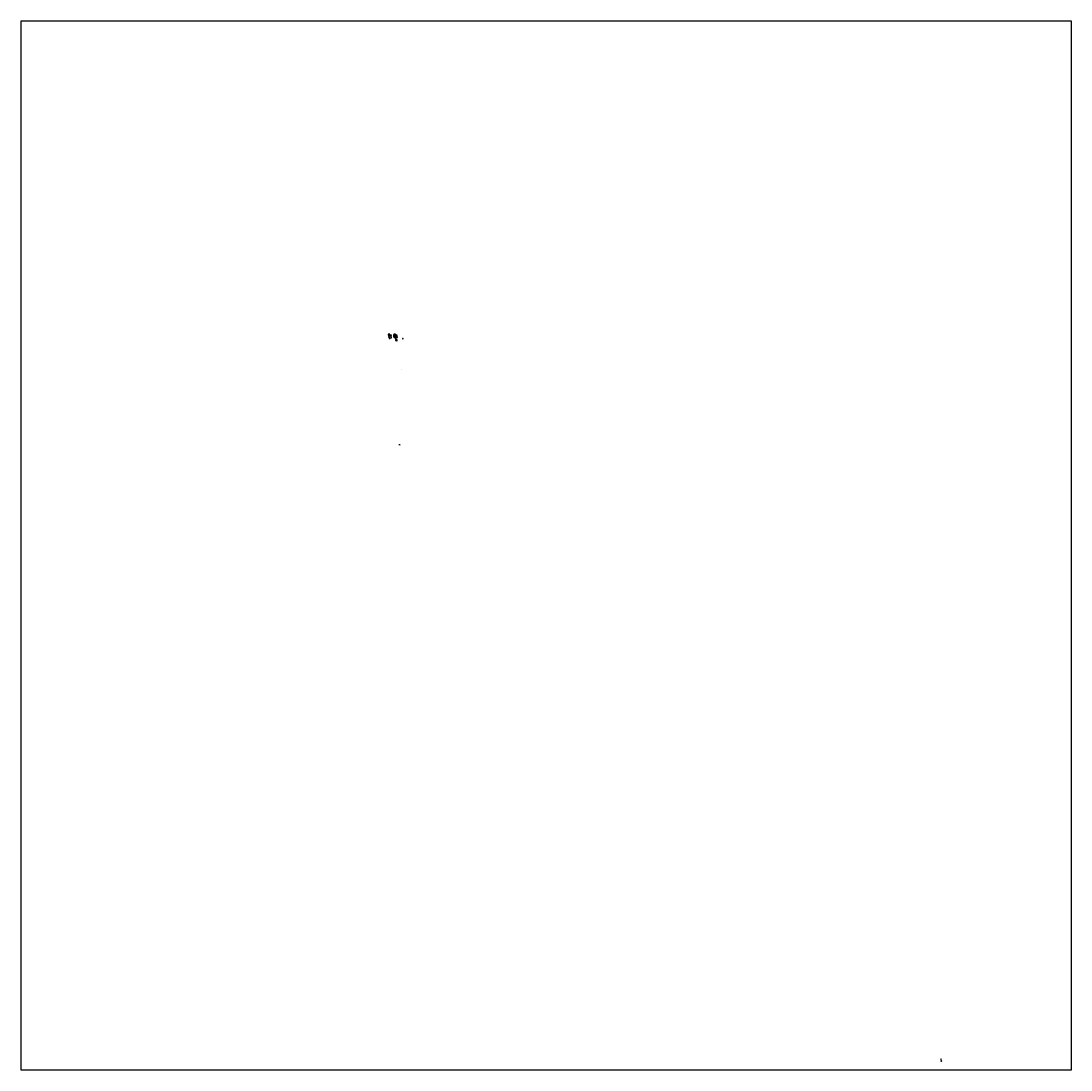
# Model space of a CAD drawing. Header units: metres. Extents: x 12104 to 87710, y 356402 to 431971.
import ezdxf

# ---------------------------------------------------------------- set-up
doc = ezdxf.new("R2010")
doc.units = ezdxf.units.M
doc.layers.get('Defpoints').update_dxf_attribs({"color": 30})
for name, color, linetype in [('B-ME-OG-TOPOGRAFIE-S', 7, 'Continuous'), ('B-WE-OB-STORTSTEEN-G', 24, 'Continuous'), ('VEILIGHEIDSLIJN', 30, 'Continuous'), ('X-XX-AL-LUCHTFOTO-A', 254, 'Continuous')]:
    doc.layers.add(name, color=color, linetype=linetype)
for name, color, linetype, lineweight in [('B-WE-OG-HOOGTELIJN_MINOR-G', 250, 'Continuous', 18), ('N-WE-OB-STORTSTEEN-G', 160, 'Continuous', 35), ('X-XX-AL-LEGENDA-M', 7, 'Continuous', 18), ('X-XX-AL-T25', 7, 'Continuous', 25), ('X-XX-AL-TEKENBLAD_NOORDPIJL-G', 7, 'Continuous', 13)]:
    doc.layers.add(name, color=color, linetype=linetype, lineweight=lineweight)
doc.styles.add('NLCS-ISO', font='NLCS-ISO.ttf')
picture_1 = doc.add_image_def('image1.ecw', size_in_pixel=(1008085.0, 1007588.0))

# ---------------------------------------------------------------- blocks, each defined once
blk = doc.blocks.new('SAL-TEKENBLAD_NOORDPIJL-SO')
at = {"layer": 'X-XX-AL-TEKENBLAD_NOORDPIJL-G'}
for points in [[(-6, 8), (-6, -8), (-3, -8), (-3, 3), (3, -8), (7, -8), (7, 8), (3, 8), (3, -3), (-3, 8)], [(4, -8), (5, -17), (-4, -17), (-3, -18), (6, -18), (5, -8)]]:
    blk.add_hatch(color=256, dxfattribs=at).paths.add_polyline_path(points)
for p, q in [((-14, 0), (-11, 0)), ((-3, 8), (1, 51)), ((11, 0), (14, 0)), ((-4, -17), (-4, -8))]:
    blk.add_line(p, q, dxfattribs=at)
for start, end in [(100.7829, 250.91422), (293.88843, 74.41361)]:
    blk.add_arc((0, 0), 12.5, start, end, dxfattribs=at)
for p in [(1, 51), (-6, -8), (-3, -18)]:
    blk.add_point(p, dxfattribs=at)
at = {"layer": 'X-XX-AL-TEKENBLAD_NOORDPIJL-G', "extrusion": (0, 0, -1)}
blk.add_solid([(-1, 51), (0, 45), (-4, 8), (-3, 8)], dxfattribs=at)

msp = doc.modelspace()

# ---------------------------------------------------------------- hatches: boundary and pattern name
at = {"layer": 'B-WE-OB-STORTSTEEN-G'}
h = msp.add_hatch(dxfattribs=at)
h.set_pattern_fill('ANSI31', color=256, scale=2, angle=90)
h.set_pattern_definition([(135, (418.255, 0), (-4.49012806, -4.49012806), [])])
h.paths.add_polyline_path([(39172, 409307), (39192, 409307), (39191, 409347), (39081, 409345), (39080, 409405), (38950, 409403), (38951, 409343), (39061, 409345), (39063, 409235), (38993, 409234), (38993, 409204), (39033, 409205), (39035, 409105), (39105, 409106), (39104, 409146), (39194, 409147), (39193, 409227), (39173, 409227)])
h = msp.add_hatch(dxfattribs=at)
h.set_pattern_fill('ANSI31', color=256, scale=2, angle=90)
h.paths.add_polyline_path([(39196, 409007), (39076, 409005), (39077, 408955), (39117, 408956), (39117, 408946), (39157, 408947), (39157, 408937), (39197, 408937)])
h = msp.add_hatch(dxfattribs=at)
h.set_pattern_fill('ANSI31', color=256, scale=2, angle=90)
h.paths.add_polyline_path([(78389, 357045), (78346, 357045), (78346, 357038), (78389, 357038)])
at = {"layer": 'N-WE-OB-STORTSTEEN-G'}
h = msp.add_hatch(dxfattribs=at)
h.set_pattern_fill('ANSI31', color=256, scale=2.5)
h.paths.add_polyline_path([(38953, 409203), (39003, 409204), (39003, 409224), (39073, 409225), (39071, 409355), (38951, 409353)])
h = msp.add_hatch(dxfattribs=at)
h.set_pattern_fill('ANSI31', color=256, scale=2.5)
h.set_pattern_definition([(45, (73993.888, -52300.5134), (-5.61266008, 5.61266008), [])])
h.paths.add_polyline_path([(78389, 357063), (78389, 357069), (78346, 357069), (78346, 357063)])

# ---------------------------------------------------------------- linework, layer by layer
at = {"layer": 'B-ME-OG-TOPOGRAFIE-S'}
msp.add_line((39302, 401454), (39410, 401454), dxfattribs=at)
at = {"layer": 'B-WE-OB-STORTSTEEN-G'}
for points in [[(38662, 409405), (38532, 409403), (38533, 409343), (38643, 409345), (38645, 409235), (38575, 409234), (38575, 409204), (38615, 409205), (38617, 409105), (38687, 409106), (38686, 409146), (38776, 409147), (38775, 409227), (38755, 409227), (38753, 409307), (38773, 409307), (38773, 409347), (38663, 409345), (38662, 409405)], [(39080, 409405), (38950, 409403), (38951, 409343), (39061, 409345), (39063, 409235), (38993, 409234), (38993, 409204), (39033, 409205), (39035, 409105), (39105, 409106), (39104, 409146), (39194, 409147), (39193, 409227), (39173, 409227), (39172, 409307), (39192, 409307), (39191, 409347), (39081, 409345), (39080, 409405)], [(39615, 409074), (39615, 409109), (39585, 409108), (39585, 409073), (39615, 409074)], [(39196, 409007), (39076, 409005), (39077, 408955), (39117, 408956), (39117, 408946), (39157, 408947), (39157, 408937), (39197, 408937), (39196, 409007)], [(78346, 357045), (78389, 357045), (78389, 357038), (78346, 357038)]]:
    msp.add_lwpolyline(points, close=True, dxfattribs=at)
at = {"layer": 'B-WE-OG-HOOGTELIJN_MINOR-G'}
msp.add_line((39302, 401434), (39410, 401434), dxfattribs=at)
at = {"layer": 'N-WE-OB-STORTSTEEN-G'}
for points in [[(38953, 409203), (39003, 409204), (39003, 409224), (39073, 409225), (39071, 409355), (38951, 409353), (38953, 409203)], [(78346, 357069), (78389, 357069), (78389, 357063), (78346, 357063)]]:
    msp.add_lwpolyline(points, close=True, dxfattribs=at)
at = {"layer": 'VEILIGHEIDSLIJN'}
msp.add_lwpolyline([(39497, 406883), (39500, 406888), (39503, 406883)], close=True, dxfattribs=at)

# ---------------------------------------------------------------- block references
msp.add_blockref('SAL-TEKENBLAD_NOORDPIJL-SO', (78356, 357147))

# ---------------------------------------------------------------- texts
at = {"layer": 'Defpoints', "style": 'NLCS-ISO'}
for s, height, p in [('Schaal 1:2500', 6.25, (39356, 401480)), ('Schaal 1:1000', 2.5, (78367, 357076))]:
    msp.add_text(s, height=height, dxfattribs=at).set_placement(p)
at = {"layer": 'X-XX-AL-LEGENDA-M', "style": 'NLCS-ISO'}
for s, height, p in [('Verklaring', 6.25, (39302, 401480)), ('Achtergrond', 6.25, (39422, 401452)), ('Dieptelijn', 6.25, (39422, 401432)), ('Dieptecijfer', 6.25, (39422, 401412)), ('Verklaring', 2.5, (78346, 357076)), ('Stortvak', 2.5, (78394, 357065)), ('Coördinaat hoekpunt Stortvak', 2.5, (78394, 357053)), ('Historisch Stortvak', 2.5, (78394, 357041))]:
    msp.add_text(s, height=height, dxfattribs=at).set_placement(p)
at = {"layer": 'X-XX-AL-T25', "insert": (39344, 401413), "char_height": 6.25, "attachment_point": 1, "rotation": 26.54476, "style": 'NLCS-ISO'}
msp.add_mtext_dynamic_manual_height_columns('-27,00', width=7.97, gutter_width=1.25, heights=[0], dxfattribs=at)

# ---------------------------------------------------------------- pictures from other files: only their frames are drawn
at = {"layer": 'X-XX-AL-LUCHTFOTO-A'}
image = msp.add_image(picture_1, insert=(12104, 356402), size_in_units=(75607, 75569), dxfattribs=dict(at, brightness=75))
image.dxf.flags = 7

doc.saveas('drawing.dxf')
